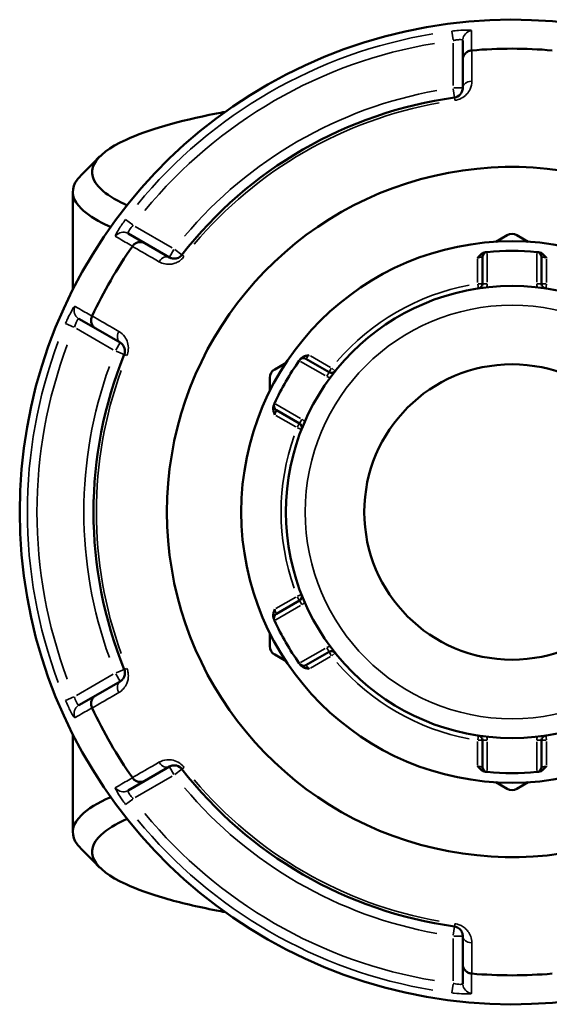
# Model space of a CAD drawing. Header units: millimetres. Extents: x 0 to 904, y 0 to 916.
# Tile 6 of 9: x 350 to 405, y 706 to 808. Entities that reach past the tile are written whole.
import ezdxf

# ---------------------------------------------------------------- set-up
doc = ezdxf.new("R2010")
doc.units = ezdxf.units.MM
doc.layers.add('Visible (ANSI)', color=7, linetype='Continuous', lineweight=50)
doc.layers.add('Visible Narrow (ANSI)', color=7, linetype='Continuous', lineweight=35)

msp = doc.modelspace()

# ---------------------------------------------------------------- linework, layer by layer
at = {"layer": 'Visible (ANSI)'}
for p, q in [((395.985, 805.798), (395.985, 803.792)), ((395.985, 803.792), (395.985, 800.865)), ((355.585, 790.096), (355.585, 779.974)), ((363.057, 784.781), (361.32, 785.784)), ((400.585, 785.616), (399.408, 784.936)), ((402.762, 784.936), (401.585, 785.616)), ((365.592, 783.317), (363.057, 784.781)), ((398.025, 783.363), (398.025, 780.59)), ((404.145, 780.59), (404.145, 783.363)), ((356.22, 776.951), (357.957, 775.947)), ((357.957, 775.947), (360.492, 774.484)), ((377.675, 772.389), (376.498, 771.709)), ((382.131, 771.413), (379.73, 772.8)), ((375.998, 770.843), (375.998, 769.484)), ((376.67, 767.499), (379.071, 766.113)), ((379.071, 747.76), (376.67, 746.373)), ((375.998, 744.389), (375.998, 743.03)), ((376.498, 742.164), (377.675, 741.484)), ((379.73, 741.073), (382.131, 742.46)), ((360.492, 739.389), (357.957, 737.925)), ((357.957, 737.925), (356.22, 736.922)), ((355.585, 733.898), (355.585, 723.777)), ((398.025, 733.283), (398.025, 730.51)), ((404.145, 730.51), (404.145, 733.283)), ((363.057, 729.092), (365.592, 730.555)), ((361.32, 728.089), (363.057, 729.092)), ((399.408, 728.937), (400.585, 728.257)), ((401.585, 728.257), (402.762, 728.937)), ((395.985, 713.008), (395.985, 710.081)), ((395.985, 710.081), (395.985, 708.074))]:
    msp.add_line(p, q, dxfattribs=at)
for radius in [28.05, 23.42, 15.3]:
    msp.add_circle((401.085, 756.936), radius, dxfattribs=at)
for centre, radius, start, end in [((401.085, 756.936), 51, 25.03519, 334.96481), ((401.085, 756.936), 47.999, 85.02648, 94.97352), ((401.085, 756.936), 43.35, 97.90565, 142.09435), ((401.085, 756.936), 35.749, 30.76616, 329.23384), ((401.085, 784.75), 1, 60, 120), ((401.085, 756.936), 47.999, 145.02648, 154.97352), ((398.525, 783.363), 0.5, 95.53316, 180), ((401.085, 756.936), 27.05, 84.56943, 95.43057), ((403.645, 783.363), 0.5, 0, 84.46684), ((397.525, 780.59), 0.5, 278.5591, 0), ((404.645, 780.59), 0.5, 180, 261.4409), ((401.085, 756.936), 43.35, 157.90565, 202.09435), ((401.085, 756.936), 27.05, 144.56943, 155.43057), ((379.48, 772.367), 0.5, 60, 144.46684), ((376.998, 770.843), 1, 120, 180), ((382.381, 771.846), 0.5, 240, 321.4409), ((376.92, 767.932), 0.5, 155.53316, 240), ((378.821, 765.68), 0.5, 338.5591, 60), ((378.821, 748.193), 0.5, 300, 21.4409), ((376.92, 745.94), 0.5, 120, 204.46684), ((401.085, 756.936), 27.05, 204.56943, 215.43057), ((376.998, 743.03), 1, 180, 240), ((382.381, 742.027), 0.5, 38.5591, 120), ((379.48, 741.506), 0.5, 215.53316, 300), ((401.085, 756.936), 47.999, 205.02648, 214.97352), ((397.525, 733.283), 0.5, 0, 81.4409), ((404.645, 733.283), 0.5, 98.5591, 180), ((398.525, 730.51), 0.5, 180, 264.46684), ((403.645, 730.51), 0.5, 275.53316, 0), ((401.085, 756.936), 43.35, 217.90565, 262.09435), ((401.085, 756.936), 27.05, 264.56943, 275.43057), ((401.085, 729.123), 1, 240, 300), ((401.085, 756.936), 47.999, 265.02648, 274.97352)]:
    msp.add_arc(centre, radius, start, end, dxfattribs=at)
for points, knots in [([(395.985, 803.792), (395.985, 803.793), (395.985, 803.795), (395.986, 803.915), (396.009, 804.033), (396.099, 804.253), (396.164, 804.355), (396.332, 804.532), (396.434, 804.605), (396.657, 804.71), (396.776, 804.742), (396.899, 804.753)], [-0.15371258, -0.15371258, -0.15371258, -0.15371258, -0.15323729, -0.15323729, -0.11409168, -0.11409168, -0.07545593, -0.07545593, -0.03695789, -0.03695789, 0, 0, 0, 0]), ([(395.985, 800.865), (395.985, 800.726), (395.957, 800.586), (395.813, 800.269), (395.667, 800.091), (395.348, 799.927), (395.237, 799.89), (395.123, 799.874)], [0, 0, 0, 0, 0.11734182, 0.11734182, 0.27620858, 0.27620858, 0.34541645, 0.34541645, 0.34541645, 0.34541645]), ([(361.199, 788.718), (361.129, 788.75), (361.059, 788.782), (359.913, 789.318), (359.081, 789.842), (357.601, 791.232), (357.36, 792.113), (357.799, 792.982), (358.239, 793.85), (359.358, 794.705), (363.304, 796.516), (366.5, 797.44), (370.758, 798.27), (371.061, 798.328), (371.369, 798.384)], [1.1606159, 1.1606159, 1.1606159, 1.1606159, 1.172807, 1.172807, 1.3643086, 1.3643086, 1.6699392, 1.6699392, 1.6699392, 1.9755698, 1.9755698, 2.3600664, 2.3600664, 2.3891113, 2.3891113, 2.3891113, 2.3891113]), ([(356.444, 791.826), (356.189, 791.571), (355.99, 791.315), (355.848, 791.056), (355.351, 790.15), (355.562, 789.229), (357.049, 787.776), (357.896, 787.227), (359.166, 786.622), (359.334, 786.546), (359.507, 786.469)], [-1.7570079, -1.7570079, -1.7570079, -1.7570079, -1.6699392, -1.6699392, -1.6699392, -1.36430862, -1.36430862, -1.17280697, -1.17280697, -1.14485032, -1.14485032, -1.14485032, -1.14485032]), ([(361.769, 784.47), (361.839, 784.571), (361.926, 784.658), (362.129, 784.799), (362.243, 784.85), (362.48, 784.908), (362.601, 784.913), (362.837, 784.881), (362.951, 784.842), (363.055, 784.782), (363.056, 784.782), (363.057, 784.781)], [-0.15359504, -0.15359504, -0.15359504, -0.15359504, -0.11655084, -0.11655084, -0.07796278, -0.07796278, -0.03923704, -0.03923704, 0, 0, 0.00047627, 0.00047627, 0.00047627, 0.00047627]), ([(366.881, 783.569), (366.855, 783.535), (366.826, 783.503), (366.747, 783.425), (366.694, 783.382), (366.566, 783.298), (366.489, 783.262), (366.342, 783.212), (366.272, 783.197), (366.101, 783.178), (366.002, 783.183), (365.794, 783.222), (365.688, 783.262), (365.592, 783.317)], [0, 0, 0, 0, 0.02585168, 0.02585168, 0.06721438, 0.06721438, 0.12288915, 0.12288915, 0.17445287, 0.17445287, 0.25141662, 0.25141662, 0.34541603, 0.34541603, 0.34541603, 0.34541603]), ([(397.525, 783.247), (397.526, 783.248), (397.527, 783.249), (397.609, 783.354), (397.692, 783.459), (397.865, 783.63), (397.964, 783.711), (398.173, 783.815), (398.261, 783.839), (398.341, 783.847)], [-0.000495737, -0.000495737, -0.000495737, -0.000495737, 0, 0, 0.039348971, 0.039348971, 0.072108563, 0.072108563, 0.097497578, 0.097497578, 0.097497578, 0.097497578]), ([(398.477, 783.86), (398.477, 783.86), (398.471, 783.86), (398.438, 783.856), (398.401, 783.853), (398.347, 783.847), (398.344, 783.847), (398.341, 783.847)], [0.631217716, 0.631217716, 0.631217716, 0.631217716, 0.650599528, 0.650599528, 0.681610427, 0.681610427, 0.683597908, 0.683597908, 0.683597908, 0.683597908]), ([(403.83, 783.847), (403.827, 783.847), (403.823, 783.847), (403.769, 783.853), (403.733, 783.856), (403.7, 783.86), (403.694, 783.86), (403.694, 783.86)], [-0.052380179, -0.052380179, -0.052380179, -0.052380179, -0.050410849, -0.050410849, -0.019388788, -0.019388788, 0, 0, 0, 0]), ([(403.83, 783.847), (403.91, 783.839), (403.998, 783.815), (404.207, 783.711), (404.306, 783.63), (404.479, 783.459), (404.562, 783.354), (404.643, 783.249), (404.644, 783.248), (404.645, 783.247)], [0, 0, 0, 0, 0.024182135, 0.024182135, 0.055384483, 0.055384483, 0.092862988, 0.092862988, 0.093335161, 0.093335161, 0.093335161, 0.093335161]), ([(357.957, 775.947), (357.956, 775.948), (357.955, 775.949), (357.851, 776.009), (357.761, 776.088), (357.614, 776.276), (357.559, 776.384), (357.49, 776.618), (357.477, 776.742), (357.498, 776.988), (357.529, 777.107), (357.582, 777.219)], [-0.15371258, -0.15371258, -0.15371258, -0.15371258, -0.15323743, -0.15323743, -0.11409174, -0.11409174, -0.0754562, -0.0754562, -0.03695796, -0.03695796, 0, 0, 0, 0]), ([(360.492, 774.484), (360.612, 774.415), (360.719, 774.32), (360.926, 774.032), (361.008, 773.807), (360.983, 773.447), (360.959, 773.341), (360.919, 773.242)], [0, 0, 0, 0, 0.11734182, 0.11734182, 0.28109054, 0.28109054, 0.34541684, 0.34541684, 0.34541684, 0.34541684]), ([(379.153, 772.769), (379.2, 772.834), (379.264, 772.898), (379.459, 773.027), (379.578, 773.072), (379.813, 773.136), (379.945, 773.156), (380.077, 773.174), (380.078, 773.174), (380.08, 773.175)], [0, 0, 0, 0, 0.024182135, 0.024182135, 0.055384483, 0.055384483, 0.092862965, 0.092862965, 0.093335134, 0.093335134, 0.093335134, 0.093335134]), ([(379.153, 772.769), (379.13, 772.737), (379.111, 772.711), (379.081, 772.669), (379.073, 772.657), (379.073, 772.657)], [0.26075738, 0.26075738, 0.26075738, 0.26075738, 0.283829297, 0.283829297, 0.313137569, 0.313137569, 0.313137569, 0.313137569]), ([(376.464, 768.14), (376.464, 768.14), (376.462, 768.134), (376.448, 768.104), (376.433, 768.07), (376.411, 768.021), (376.409, 768.018), (376.408, 768.015)], [0.631217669, 0.631217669, 0.631217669, 0.631217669, 0.650604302, 0.650604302, 0.681622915, 0.681622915, 0.68359785, 0.68359785, 0.68359785, 0.68359785]), ([(376.52, 767.008), (376.519, 767.01), (376.519, 767.011), (376.469, 767.134), (376.42, 767.259), (376.358, 767.494), (376.337, 767.62), (376.352, 767.854), (376.375, 767.941), (376.408, 768.015)], [-0.000495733, -0.000495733, -0.000495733, -0.000495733, 0, 0, 0.039349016, 0.039349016, 0.072108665, 0.072108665, 0.097497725, 0.097497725, 0.097497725, 0.097497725]), ([(376.408, 745.858), (376.375, 745.932), (376.352, 746.019), (376.337, 746.252), (376.358, 746.378), (376.42, 746.614), (376.469, 746.738), (376.519, 746.861), (376.519, 746.863), (376.52, 746.864)], [0, 0, 0, 0, 0.024182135, 0.024182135, 0.055384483, 0.055384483, 0.092862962, 0.092862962, 0.093335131, 0.093335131, 0.093335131, 0.093335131]), ([(376.408, 745.858), (376.424, 745.822), (376.437, 745.794), (376.458, 745.747), (376.464, 745.733), (376.464, 745.733)], [0.578837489, 0.578837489, 0.578837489, 0.578837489, 0.601909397, 0.601909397, 0.631217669, 0.631217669, 0.631217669, 0.631217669]), ([(360.919, 740.631), (360.935, 740.591), (360.949, 740.55), (360.977, 740.443), (360.987, 740.376), (360.996, 740.223), (360.989, 740.138), (360.958, 739.986), (360.936, 739.918), (360.867, 739.76), (360.814, 739.677), (360.676, 739.516), (360.588, 739.444), (360.492, 739.389)], [0, 0, 0, 0, 0.02585168, 0.02585168, 0.06721438, 0.06721438, 0.12292214, 0.12292214, 0.17440412, 0.17440412, 0.25131567, 0.25131567, 0.345416, 0.345416, 0.345416, 0.345416]), ([(379.073, 741.216), (379.073, 741.216), (379.076, 741.21), (379.096, 741.183), (379.117, 741.154), (379.149, 741.11), (379.151, 741.107), (379.153, 741.104)], [0.631217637, 0.631217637, 0.631217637, 0.631217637, 0.650604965, 0.650604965, 0.681624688, 0.681624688, 0.683597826, 0.683597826, 0.683597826, 0.683597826]), ([(380.08, 740.698), (380.078, 740.698), (380.077, 740.699), (379.945, 740.717), (379.813, 740.736), (379.578, 740.801), (379.459, 740.845), (379.264, 740.975), (379.2, 741.039), (379.153, 741.104)], [-0.000495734, -0.000495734, -0.000495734, -0.000495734, 0, 0, 0.039349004, 0.039349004, 0.072108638, 0.072108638, 0.097497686, 0.097497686, 0.097497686, 0.097497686]), ([(357.582, 736.654), (357.529, 736.766), (357.498, 736.885), (357.477, 737.13), (357.49, 737.255), (357.559, 737.489), (357.614, 737.596), (357.761, 737.784), (357.851, 737.863), (357.955, 737.924), (357.956, 737.925), (357.957, 737.925)], [-0.15359506, -0.15359506, -0.15359506, -0.15359506, -0.11655085, -0.11655085, -0.07796276, -0.07796276, -0.03923705, -0.03923705, 0, 0, 0.00047625, 0.00047625, 0.00047625, 0.00047625]), ([(365.592, 730.555), (365.712, 730.625), (365.848, 730.67), (366.203, 730.705), (366.441, 730.663), (366.74, 730.458), (366.817, 730.386), (366.881, 730.304)], [0, 0, 0, 0, 0.11734182, 0.11734182, 0.28278882, 0.28278882, 0.34541683, 0.34541683, 0.34541683, 0.34541683]), ([(398.341, 730.026), (398.261, 730.034), (398.173, 730.058), (397.964, 730.161), (397.865, 730.243), (397.692, 730.414), (397.609, 730.519), (397.527, 730.623), (397.526, 730.625), (397.525, 730.626)], [0, 0, 0, 0, 0.024182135, 0.024182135, 0.055384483, 0.055384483, 0.09286298, 0.09286298, 0.093335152, 0.093335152, 0.093335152, 0.093335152]), ([(404.645, 730.626), (404.644, 730.625), (404.643, 730.623), (404.562, 730.519), (404.479, 730.414), (404.306, 730.243), (404.207, 730.161), (403.998, 730.058), (403.91, 730.034), (403.83, 730.026)], [-0.000495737, -0.000495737, -0.000495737, -0.000495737, 0, 0, 0.039348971, 0.039348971, 0.072108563, 0.072108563, 0.097497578, 0.097497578, 0.097497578, 0.097497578]), ([(363.057, 729.092), (363.056, 729.091), (363.055, 729.09), (362.951, 729.031), (362.837, 728.992), (362.601, 728.959), (362.48, 728.965), (362.243, 729.022), (362.129, 729.073), (361.926, 729.214), (361.839, 729.301), (361.769, 729.402)], [-0.15371258, -0.15371258, -0.15371258, -0.15371258, -0.15323742, -0.15323742, -0.11409173, -0.11409173, -0.07545617, -0.07545617, -0.03695795, -0.03695795, 0, 0, 0, 0]), ([(398.341, 730.026), (398.38, 730.022), (398.411, 730.019), (398.462, 730.014), (398.477, 730.012), (398.477, 730.012)], [0.182621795, 0.182621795, 0.182621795, 0.182621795, 0.205693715, 0.205693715, 0.235001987, 0.235001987, 0.235001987, 0.235001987]), ([(403.694, 730.012), (403.694, 730.012), (403.7, 730.013), (403.733, 730.016), (403.769, 730.02), (403.823, 730.025), (403.827, 730.026), (403.83, 730.026)], [0.631217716, 0.631217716, 0.631217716, 0.631217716, 0.650599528, 0.650599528, 0.681610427, 0.681610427, 0.683597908, 0.683597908, 0.683597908, 0.683597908]), ([(359.509, 727.403), (358.153, 726.805), (357.132, 726.178), (355.562, 724.643), (355.351, 723.722), (355.848, 722.816), (355.99, 722.558), (356.189, 722.301), (356.444, 722.047)], [1.14485032, 1.14485032, 1.14485032, 1.14485032, 1.36430862, 1.36430862, 1.6699392, 1.6699392, 1.6699392, 1.7570079, 1.7570079, 1.7570079, 1.7570079]), ([(371.369, 715.488), (371.061, 715.545), (370.758, 715.602), (368.479, 716.047), (366.689, 716.471), (363.552, 717.378), (362.205, 717.861), (359.358, 719.168), (358.239, 720.023), (357.799, 720.891), (357.36, 721.759), (357.601, 722.641), (359.118, 724.064), (360.022, 724.621), (361.201, 725.154)], [-2.3891113, -2.3891113, -2.3891113, -2.3891113, -2.3600664, -2.3600664, -2.1678181, -2.1678181, -1.9755698, -1.9755698, -1.6699392, -1.6699392, -1.6699392, -1.3643086, -1.3643086, -1.1606159, -1.1606159, -1.1606159, -1.1606159]), ([(395.123, 713.998), (395.166, 713.992), (395.208, 713.984), (395.315, 713.954), (395.378, 713.93), (395.515, 713.861), (395.585, 713.812), (395.701, 713.71), (395.749, 713.657), (395.851, 713.519), (395.896, 713.432), (395.967, 713.232), (395.985, 713.12), (395.985, 713.008)], [0, 0, 0, 0, 0.02585168, 0.02585168, 0.06721438, 0.06721438, 0.12305037, 0.12305037, 0.17415567, 0.17415567, 0.25081718, 0.25081718, 0.34541583, 0.34541583, 0.34541583, 0.34541583]), ([(396.899, 709.12), (396.776, 709.13), (396.657, 709.162), (396.434, 709.267), (396.332, 709.341), (396.164, 709.517), (396.099, 709.619), (396.009, 709.84), (395.986, 709.958), (395.985, 710.078), (395.985, 710.079), (395.985, 710.081)], [-0.15359492, -0.15359492, -0.15359492, -0.15359492, -0.11655078, -0.11655078, -0.07796289, -0.07796289, -0.03923697, -0.03923697, 0, 0, 0.0004764, 0.0004764, 0.0004764, 0.0004764])]:
    msp.add_open_spline(points, degree=3, knots=knots, dxfattribs=at)
for points in [[(396.924, 804.755), (396.916, 804.754), (396.907, 804.753), (396.899, 804.753)], [(356.444, 791.826), (357.097, 792.479), (357.75, 793.132), (358.402, 793.785)], [(361.769, 784.47), (361.764, 784.463), (361.759, 784.456), (361.754, 784.449)], [(398.525, 783.865), (398.51, 783.863), (398.493, 783.862), (398.477, 783.86)], [(403.694, 783.86), (403.677, 783.862), (403.661, 783.863), (403.645, 783.865)], [(357.593, 777.242), (357.589, 777.234), (357.586, 777.226), (357.582, 777.219)], [(379.073, 772.657), (379.063, 772.644), (379.054, 772.631), (379.045, 772.618)], [(376.485, 768.184), (376.478, 768.169), (376.471, 768.154), (376.464, 768.14)], [(376.464, 745.733), (376.471, 745.718), (376.478, 745.704), (376.485, 745.689)], [(379.045, 741.255), (379.054, 741.242), (379.063, 741.229), (379.073, 741.216)], [(357.582, 736.654), (357.586, 736.646), (357.589, 736.639), (357.593, 736.631)], [(361.754, 729.423), (361.759, 729.416), (361.764, 729.409), (361.769, 729.402)], [(398.477, 730.012), (398.493, 730.011), (398.51, 730.009), (398.525, 730.008)], [(403.645, 730.008), (403.661, 730.009), (403.677, 730.011), (403.694, 730.012)], [(358.402, 720.088), (357.75, 720.741), (357.097, 721.394), (356.444, 722.047)], [(396.899, 709.12), (396.907, 709.119), (396.916, 709.119), (396.924, 709.118)]]:
    msp.add_open_spline(points, degree=3, dxfattribs=at)
at = {"layer": 'Visible Narrow (ANSI)'}
for p, q in [((394.863, 806.745), (394.976, 805.839)), ((394.985, 805.521), (394.985, 801.11)), ((394.996, 800.787), (395.123, 799.877)), ((395.982, 800.865), (395.064, 800.865)), ((395.123, 799.874), (395.159, 799.611)), ((361.789, 786.678), (361.061, 787.229)), ((365.88, 784.306), (362.06, 786.511)), ((366.053, 784.115), (365.594, 783.32)), ((366.879, 783.571), (366.154, 784.135)), ((367.091, 783.406), (366.882, 783.569)), ((398.525, 780.754), (398.525, 783.701)), ((403.645, 783.701), (403.645, 780.754)), ((397.525, 783.114), (397.525, 780.723)), ((404.645, 780.723), (404.645, 783.114)), ((397.531, 780.551), (397.6, 780.097)), ((398.024, 780.59), (397.565, 780.59)), ((398.486, 780.59), (398.027, 780.59)), ((404.144, 780.59), (403.685, 780.59)), ((404.606, 780.59), (404.147, 780.59)), ((404.571, 780.097), (404.64, 780.551)), ((354.839, 776.452), (355.68, 776.097)), ((355.96, 775.946), (359.78, 773.74)), ((360.491, 774.481), (360.031, 773.686)), ((360.065, 773.588), (360.916, 773.243)), ((360.919, 773.241), (361.165, 773.142)), ((379.186, 772.536), (381.739, 771.062)), ((382.266, 771.913), (380.195, 773.108)), ((382.13, 771.412), (381.9, 771.014)), ((382.361, 771.812), (382.132, 771.415)), ((382.771, 771.536), (382.411, 771.822)), ((379.179, 766.628), (376.626, 768.102)), ((376.635, 766.942), (378.706, 765.747)), ((379.07, 766.112), (378.84, 765.714)), ((379.301, 766.512), (379.072, 766.114)), ((378.857, 765.666), (379.285, 765.498)), ((378.706, 748.126), (376.635, 746.931)), ((378.84, 748.159), (379.07, 747.761)), ((379.285, 748.375), (378.857, 748.207)), ((379.072, 747.758), (379.301, 747.361)), ((376.626, 745.771), (379.179, 747.245)), ((381.739, 742.811), (379.186, 741.337)), ((381.9, 742.859), (382.13, 742.461)), ((380.195, 740.765), (382.266, 741.96)), ((382.132, 742.458), (382.361, 742.06)), ((382.411, 742.051), (382.771, 742.337)), ((360.916, 740.63), (360.065, 740.284)), ((361.165, 740.731), (360.919, 740.631)), ((359.78, 740.132), (355.96, 737.927)), ((360.031, 740.187), (360.491, 739.392)), ((355.68, 737.776), (354.839, 737.421)), ((397.6, 733.776), (397.531, 733.322)), ((404.64, 733.322), (404.571, 733.776)), ((397.525, 733.15), (397.525, 730.759)), ((397.565, 733.283), (398.024, 733.283)), ((398.027, 733.283), (398.486, 733.283)), ((398.525, 730.172), (398.525, 733.119)), ((403.645, 733.119), (403.645, 730.172)), ((403.685, 733.283), (404.144, 733.283)), ((404.147, 733.283), (404.606, 733.283)), ((404.645, 730.759), (404.645, 733.15)), ((365.594, 730.553), (366.053, 729.757)), ((366.882, 730.304), (367.091, 730.467)), ((362.06, 727.361), (365.88, 729.567)), ((366.154, 729.738), (366.879, 730.302)), ((361.061, 726.643), (361.789, 727.194)), ((395.159, 714.262), (395.123, 713.999)), ((395.123, 713.995), (394.996, 713.086)), ((395.064, 713.008), (395.982, 713.008)), ((394.985, 712.763), (394.985, 708.352)), ((394.976, 708.034), (394.863, 707.128))]:
    msp.add_line(p, q, dxfattribs=at)
msp.add_circle((401.085, 756.936), 21.42, dxfattribs=at)
for centre, radius, start, end in [((401.085, 756.936), 50.205, 99.40871, 140.59129), ((401.085, 756.936), 49.209, 99.40871, 140.59129), ((401.085, 756.936), 44.35, 100.11509, 139.88491), ((401.085, 756.936), 43.057, 100.11509, 139.88491), ((401.085, 756.936), 23.92, 100.70319, 139.29681), ((397.525, 780.59), 1, 338.64054, 358.87582), ((404.645, 780.59), 1, 181.12418, 201.35946), ((401.085, 756.936), 50.205, 159.40871, 200.59129), ((401.085, 756.936), 49.209, 159.40871, 200.59129), ((401.085, 756.936), 44.35, 160.11509, 199.88491), ((401.085, 756.936), 43.057, 160.11509, 199.88491), ((382.381, 771.846), 1, 241.12418, 261.35946), ((378.821, 765.68), 1, 38.64054, 58.87582), ((401.085, 756.936), 23.92, 160.70319, 199.29681), ((378.821, 748.193), 1, 301.12418, 321.35946), ((382.381, 742.027), 1, 98.64054, 118.87582), ((401.085, 756.936), 23.92, 220.70319, 259.29681), ((397.525, 733.283), 1, 1.12418, 21.35946), ((404.645, 733.283), 1, 158.64054, 178.87582), ((401.085, 756.936), 44.35, 220.11509, 259.88491), ((401.085, 756.936), 43.057, 220.11509, 259.88491), ((401.085, 756.936), 49.209, 219.40871, 260.59129), ((401.085, 756.936), 50.205, 219.40871, 260.59129)]:
    msp.add_arc(centre, radius, start, end, dxfattribs=at)
for centre, major_axis, ratio, start_param, end_param in [((396.985, 805.798), (-1, 0), 0.9961681, 4.8701533, 6.2088152), ((396.985, 800.865), (-1, 0), 0.7055719, 4.8533994, 6.2079334), ((360.82, 784.918), (0.5, 0.866), 0.9961681, 0.0743701, 1.413032), ((365.092, 782.451), (0.5, 0.866), 0.7055719, 0.0752519, 1.4297859), ((356.72, 777.817), (-0.5, -0.866), 0.9961681, 4.8701533, 6.2088152), ((360.992, 775.35), (-0.5, -0.866), 0.7055719, 4.8533994, 6.2079334), ((360.992, 738.523), (-0.5, 0.866), 0.7055719, 0.0752519, 1.4297859), ((356.72, 736.056), (-0.5, 0.866), 0.9961681, 0.0743701, 1.413032), ((365.092, 731.421), (0.5, -0.866), 0.7055719, 4.8533994, 6.2079334), ((360.82, 728.955), (0.5, -0.866), 0.9961681, 4.8701533, 6.2088152), ((396.985, 713.008), (-1, 0), 0.7055719, 0.0752519, 1.4297859), ((396.985, 708.074), (-1, 0), 0.9961681, 0.0743701, 1.413032)]:
    msp.add_ellipse(centre, major_axis=major_axis, ratio=ratio, start_param=start_param, end_param=end_param, dxfattribs=at)
for points, knots in [([(396.902, 806.791), (396.902, 806.833), (396.725, 806.86), (396.176, 806.864), (395.866, 806.851), (395.312, 806.805), (395.086, 806.782), (394.862, 806.754)], [-0.31481287, -0.31481287, -0.31481287, -0.31481287, -0.1729885, -0.1729885, -0.06653404, -0.06653404, 0, 0, 0, 0]), ([(394.985, 805.766), (395.095, 805.793), (395.206, 805.816), (395.478, 805.86), (395.63, 805.872), (395.899, 805.867), (395.985, 805.84), (395.985, 805.798)], [0, 0, 0, 0, 0.06653404, 0.06653404, 0.1729885, 0.1729885, 0.31481287, 0.31481287, 0.31481287, 0.31481287]), ([(396.899, 804.753), (396.899, 804.846), (396.899, 804.939), (396.899, 805.291), (396.9, 805.549), (396.9, 805.808), (396.901, 806.108), (396.901, 806.407), (396.902, 806.735), (396.902, 806.763), (396.902, 806.791)], [-3.5347812, -3.5347812, -3.5347812, -3.5347812, -3.2152251, -3.2152251, -2.32853, -2.32853, -2.32853, -1.300862, -1.300862, -1.2046153, -1.2046153, -1.2046153, -1.2046153]), ([(396.92, 801.569), (396.92, 801.83), (396.92, 802.091), (396.921, 802.352), (396.922, 803.153), (396.923, 803.954), (396.924, 804.755)], [-0.97913562, -0.97913562, -0.97913562, -0.97913562, -0.86869802, -0.86869802, -0.86869802, -0.52954924, -0.52954924, -0.52954924, -0.52954924]), ([(395.163, 799.584), (395.396, 799.616), (395.621, 799.69), (396.27, 800.021), (396.568, 800.377), (396.861, 801.011), (396.919, 801.292), (396.92, 801.569)], [-0.34541645, -0.34541645, -0.34541645, -0.34541645, -0.27620858, -0.27620858, -0.11734182, -0.11734182, 0, 0, 0, 0]), ([(361.054, 787.235), (360.79, 786.887), (360.543, 786.529), (360.236, 786.04), (360.142, 785.874), (360.032, 785.653), (360.003, 785.581), (359.989, 785.509), (359.991, 785.492), (360.002, 785.487)], [-0.31481094, -0.31481094, -0.31481094, -0.31481094, -0.18655676, -0.18655676, -0.10364264, -0.10364264, -0.03986256, -0.03986256, 0, 0, 0, 0]), ([(361.32, 785.784), (361.31, 785.79), (361.304, 785.801), (361.3, 785.842), (361.309, 785.881), (361.356, 785.993), (361.401, 786.075), (361.56, 786.309), (361.696, 786.477), (361.848, 786.634)], [0, 0, 0, 0, 0.03986256, 0.03986256, 0.10364264, 0.10364264, 0.18655676, 0.18655676, 0.31481094, 0.31481094, 0.31481094, 0.31481094]), ([(360.002, 785.487), (360.026, 785.473), (360.05, 785.459), (360.334, 785.295), (360.594, 785.146), (360.854, 784.996), (361.078, 784.868), (361.302, 784.739), (361.607, 784.563), (361.688, 784.517), (361.769, 784.47)], [-2.8973048, -2.8973048, -2.8973048, -2.8973048, -2.8010582, -2.8010582, -1.7733902, -1.7733902, -1.7733902, -0.8866951, -0.8866951, -0.5671389, -0.5671389, -0.5671389, -0.5671389]), ([(361.754, 784.449), (362.448, 784.05), (363.142, 783.65), (363.837, 783.251), (364.063, 783.121), (364.289, 782.99), (364.515, 782.86)], [-1.97914638, -1.97914638, -1.97914638, -1.97914638, -1.64003211, -1.64003211, -1.64003211, -1.52956, -1.52956, -1.52956, -1.52956]), ([(364.515, 782.86), (364.708, 782.749), (364.921, 782.67), (365.337, 782.595), (365.536, 782.587), (365.881, 782.628), (366.023, 782.659), (366.319, 782.762), (366.474, 782.837), (366.733, 783.009), (366.84, 783.095), (367, 783.254), (367.059, 783.32), (367.112, 783.389)], [-0.34541603, -0.34541603, -0.34541603, -0.34541603, -0.25141662, -0.25141662, -0.17445287, -0.17445287, -0.12288915, -0.12288915, -0.06721438, -0.06721438, -0.02585168, -0.02585168, 0, 0, 0, 0]), ([(397.525, 783.247), (397.549, 783.253), (397.573, 783.259), (397.683, 783.288), (397.765, 783.307), (397.887, 783.334), (397.931, 783.344), (397.988, 783.355), (398.006, 783.359), (398.022, 783.362), (398.025, 783.363), (398.025, 783.363)], [-0.788848, -0.788848, -0.788848, -0.788848, -0.77433301, -0.77433301, -0.7219246, -0.7219246, -0.68161043, -0.68161043, -0.65059953, -0.65059953, -0.63121772, -0.63121772, -0.63121772, -0.63121772]), ([(404.145, 783.363), (404.145, 783.363), (404.149, 783.362), (404.165, 783.359), (404.183, 783.355), (404.24, 783.344), (404.284, 783.334), (404.406, 783.307), (404.488, 783.288), (404.598, 783.259), (404.622, 783.253), (404.645, 783.247)], [0, 0, 0, 0, 0.01938879, 0.01938879, 0.05041085, 0.05041085, 0.09073953, 0.09073953, 0.14316681, 0.14316681, 0.15763021, 0.15763021, 0.15763021, 0.15763021]), ([(355.818, 778.241), (355.796, 778.254), (355.746, 778.208), (355.589, 777.988), (355.474, 777.794), (355.244, 777.359), (355.136, 777.139), (354.961, 776.76), (354.895, 776.608), (354.83, 776.456)], [-0.31481397, -0.31481397, -0.31481397, -0.31481397, -0.2278058, -0.2278058, -0.12655878, -0.12655878, -0.04867645, -0.04867645, 0, 0, 0, 0]), ([(357.582, 777.219), (357.501, 777.265), (357.421, 777.312), (357.116, 777.488), (356.893, 777.618), (356.669, 777.748), (356.41, 777.898), (356.15, 778.048), (355.867, 778.213), (355.843, 778.227), (355.818, 778.241)], [-3.5347812, -3.5347812, -3.5347812, -3.5347812, -3.2152251, -3.2152251, -2.32853, -2.32853, -2.32853, -1.300862, -1.300862, -1.2046153, -1.2046153, -1.2046153, -1.2046153]), ([(360.35, 775.645), (360.124, 775.776), (359.898, 775.907), (359.672, 776.037), (358.979, 776.439), (358.286, 776.84), (357.593, 777.242)], [-2.9717419, -2.9717419, -2.9717419, -2.9717419, -2.86130766, -2.86130766, -2.86130766, -2.52215552, -2.52215552, -2.52215552, -2.52215552]), ([(355.748, 776.068), (355.771, 776.148), (355.796, 776.227), (355.865, 776.422), (355.911, 776.534), (356.017, 776.751), (356.075, 776.845), (356.164, 776.946), (356.198, 776.963), (356.22, 776.951)], [0, 0, 0, 0, 0.04867645, 0.04867645, 0.12655878, 0.12655878, 0.2278058, 0.2278058, 0.31481397, 0.31481397, 0.31481397, 0.31481397]), ([(361.19, 773.132), (361.272, 773.334), (361.321, 773.548), (361.375, 774.28), (361.213, 774.734), (360.803, 775.316), (360.59, 775.506), (360.35, 775.645)], [-0.34541684, -0.34541684, -0.34541684, -0.34541684, -0.28109054, -0.28109054, -0.11734182, -0.11734182, 0, 0, 0, 0]), ([(379.73, 772.8), (379.73, 772.8), (379.734, 772.805), (379.759, 772.833), (379.786, 772.864), (379.871, 772.958), (379.936, 773.028), (380.031, 773.125), (380.055, 773.15), (380.08, 773.175)], [-0.31313757, -0.31313757, -0.31313757, -0.31313757, -0.2838293, -0.2838293, -0.23693606, -0.23693606, -0.17597486, -0.17597486, -0.15550734, -0.15550734, -0.15550734, -0.15550734]), ([(376.52, 767.008), (376.526, 767.032), (376.533, 767.056), (376.563, 767.165), (376.587, 767.247), (376.625, 767.365), (376.639, 767.408), (376.657, 767.464), (376.663, 767.481), (376.669, 767.496), (376.67, 767.499), (376.67, 767.499)], [-0.7888479, -0.7888479, -0.7888479, -0.7888479, -0.77436857, -0.77436857, -0.72194711, -0.72194711, -0.68162292, -0.68162292, -0.6506043, -0.6506043, -0.63121767, -0.63121767, -0.63121767, -0.63121767]), ([(376.67, 746.373), (376.67, 746.373), (376.667, 746.38), (376.655, 746.416), (376.642, 746.455), (376.603, 746.575), (376.575, 746.666), (376.538, 746.797), (376.529, 746.83), (376.52, 746.864)], [-0.63121767, -0.63121767, -0.63121767, -0.63121767, -0.6019094, -0.6019094, -0.55501616, -0.55501616, -0.49405496, -0.49405496, -0.47358743, -0.47358743, -0.47358743, -0.47358743]), ([(360.35, 738.228), (360.542, 738.339), (360.717, 738.484), (360.991, 738.807), (361.097, 738.975), (361.234, 739.294), (361.277, 739.433), (361.336, 739.741), (361.349, 739.912), (361.33, 740.223), (361.309, 740.358), (361.251, 740.577), (361.223, 740.66), (361.19, 740.741)], [-0.345416, -0.345416, -0.345416, -0.345416, -0.25131567, -0.25131567, -0.17440412, -0.17440412, -0.12292214, -0.12292214, -0.06721438, -0.06721438, -0.02585168, -0.02585168, 0, 0, 0, 0]), ([(380.08, 740.698), (380.063, 740.716), (380.045, 740.733), (379.966, 740.814), (379.907, 740.875), (379.823, 740.967), (379.793, 741.001), (379.754, 741.045), (379.742, 741.058), (379.732, 741.071), (379.73, 741.073), (379.73, 741.073)], [-0.78884786, -0.78884786, -0.78884786, -0.78884786, -0.77437366, -0.77437366, -0.72195033, -0.72195033, -0.68162469, -0.68162469, -0.65060496, -0.65060496, -0.63121764, -0.63121764, -0.63121764, -0.63121764]), ([(356.22, 736.922), (356.21, 736.916), (356.197, 736.917), (356.159, 736.934), (356.131, 736.961), (356.057, 737.058), (356.009, 737.138), (355.885, 737.392), (355.808, 737.594), (355.748, 737.804)], [0, 0, 0, 0, 0.03982627, 0.03982627, 0.1035483, 0.1035483, 0.18638694, 0.18638694, 0.31481104, 0.31481104, 0.31481104, 0.31481104]), ([(357.593, 736.631), (358.286, 737.032), (358.979, 737.434), (359.672, 737.835), (359.898, 737.966), (360.124, 738.097), (360.35, 738.228)], [-1.97914638, -1.97914638, -1.97914638, -1.97914638, -1.63999425, -1.63999425, -1.63999425, -1.52956, -1.52956, -1.52956, -1.52956]), ([(354.83, 737.417), (355, 737.015), (355.187, 736.62), (355.457, 736.111), (355.553, 735.947), (355.689, 735.741), (355.737, 735.68), (355.792, 735.632), (355.808, 735.626), (355.818, 735.632)], [-0.31481104, -0.31481104, -0.31481104, -0.31481104, -0.18638694, -0.18638694, -0.1035483, -0.1035483, -0.03982627, -0.03982627, 0, 0, 0, 0]), ([(355.818, 735.632), (355.843, 735.646), (355.867, 735.66), (356.15, 735.824), (356.41, 735.975), (356.669, 736.125), (356.893, 736.255), (357.116, 736.384), (357.421, 736.561), (357.501, 736.607), (357.582, 736.654)], [-2.8973048, -2.8973048, -2.8973048, -2.8973048, -2.8010582, -2.8010582, -1.7733902, -1.7733902, -1.7733902, -0.8866951, -0.8866951, -0.5671389, -0.5671389, -0.5671389, -0.5671389]), ([(364.515, 731.012), (364.289, 730.882), (364.063, 730.752), (363.837, 730.622), (363.142, 730.222), (362.448, 729.823), (361.754, 729.423)], [-2.74525, -2.74525, -2.74525, -2.74525, -2.63478434, -2.63478434, -2.63478434, -2.29566362, -2.29566362, -2.29566362, -2.29566362]), ([(367.112, 730.484), (366.982, 730.651), (366.825, 730.797), (366.221, 731.216), (365.74, 731.305), (365.028, 731.241), (364.756, 731.151), (364.515, 731.012)], [-0.34541683, -0.34541683, -0.34541683, -0.34541683, -0.28278882, -0.28278882, -0.11734182, -0.11734182, 0, 0, 0, 0]), ([(398.025, 730.51), (398.025, 730.51), (398.018, 730.511), (397.982, 730.519), (397.941, 730.527), (397.817, 730.553), (397.725, 730.574), (397.593, 730.608), (397.559, 730.617), (397.525, 730.626)], [-0.23500199, -0.23500199, -0.23500199, -0.23500199, -0.20569371, -0.20569371, -0.15880048, -0.15880048, -0.09783927, -0.09783927, -0.0773717, -0.0773717, -0.0773717, -0.0773717]), ([(404.645, 730.626), (404.621, 730.62), (404.597, 730.613), (404.488, 730.585), (404.405, 730.565), (404.284, 730.538), (404.24, 730.529), (404.183, 730.517), (404.165, 730.514), (404.149, 730.511), (404.145, 730.51), (404.145, 730.51)], [-0.788848, -0.788848, -0.788848, -0.788848, -0.77433301, -0.77433301, -0.7219246, -0.7219246, -0.68161043, -0.68161043, -0.65059953, -0.65059953, -0.63121772, -0.63121772, -0.63121772, -0.63121772]), ([(361.769, 729.402), (361.688, 729.356), (361.607, 729.309), (361.302, 729.134), (361.078, 729.005), (360.854, 728.876), (360.594, 728.727), (360.334, 728.577), (360.05, 728.414), (360.026, 728.4), (360.002, 728.386)], [-3.5347812, -3.5347812, -3.5347812, -3.5347812, -3.2152251, -3.2152251, -2.32853, -2.32853, -2.32853, -1.300862, -1.300862, -1.2046153, -1.2046153, -1.2046153, -1.2046153]), ([(360.002, 728.386), (359.993, 728.381), (359.99, 728.37), (360, 728.277), (360.087, 728.092), (360.359, 727.63), (360.517, 727.387), (360.809, 726.968), (360.93, 726.802), (361.054, 726.638)], [-0.31481354, -0.31481354, -0.31481354, -0.31481354, -0.28284699, -0.28284699, -0.15713721, -0.15713721, -0.06043739, -0.06043739, 0, 0, 0, 0]), ([(361.848, 727.239), (361.776, 727.313), (361.708, 727.389), (361.547, 727.584), (361.463, 727.7), (361.328, 727.925), (361.294, 728.021), (361.306, 728.076), (361.312, 728.084), (361.32, 728.089)], [0, 0, 0, 0, 0.06043739, 0.06043739, 0.15713721, 0.15713721, 0.28284699, 0.28284699, 0.31481354, 0.31481354, 0.31481354, 0.31481354]), ([(396.92, 712.304), (396.919, 712.527), (396.881, 712.753), (396.737, 713.152), (396.645, 713.327), (396.437, 713.603), (396.34, 713.709), (396.103, 713.914), (395.961, 714.011), (395.682, 714.15), (395.554, 714.2), (395.336, 714.259), (395.25, 714.276), (395.163, 714.288)], [-0.34541583, -0.34541583, -0.34541583, -0.34541583, -0.25081718, -0.25081718, -0.17415567, -0.17415567, -0.12305037, -0.12305037, -0.06721438, -0.06721438, -0.02585168, -0.02585168, 0, 0, 0, 0]), ([(396.924, 709.118), (396.923, 709.919), (396.922, 710.72), (396.921, 711.521), (396.92, 711.782), (396.92, 712.043), (396.92, 712.304)], [-1.97914638, -1.97914638, -1.97914638, -1.97914638, -1.63999115, -1.63999115, -1.63999115, -1.52956, -1.52956, -1.52956, -1.52956]), ([(396.902, 707.082), (396.902, 707.11), (396.902, 707.138), (396.901, 707.465), (396.901, 707.765), (396.9, 708.065), (396.9, 708.323), (396.899, 708.582), (396.899, 708.934), (396.899, 709.027), (396.899, 709.12)], [-2.8973048, -2.8973048, -2.8973048, -2.8973048, -2.8010583, -2.8010583, -1.7733903, -1.7733903, -1.7733903, -0.8866951, -0.8866951, -0.5671389, -0.5671389, -0.5671389, -0.5671389]), ([(395.985, 708.074), (395.985, 708.063), (395.979, 708.052), (395.945, 708.028), (395.908, 708.017), (395.789, 708.001), (395.697, 708), (395.445, 708.017), (395.274, 708.042), (395.06, 708.089), (395.023, 708.098), (394.985, 708.107)], [0, 0, 0, 0, 0.03957477, 0.03957477, 0.1028944, 0.1028944, 0.18520991, 0.18520991, 0.29222008, 0.29222008, 0.31481112, 0.31481112, 0.31481112, 0.31481112]), ([(394.862, 707.119), (394.938, 707.109), (395.014, 707.1), (395.45, 707.052), (395.799, 707.026), (396.313, 707.008), (396.502, 707.009), (396.745, 707.025), (396.821, 707.036), (396.889, 707.06), (396.902, 707.07), (396.902, 707.082)], [-0.31481112, -0.31481112, -0.31481112, -0.31481112, -0.29222008, -0.29222008, -0.18520991, -0.18520991, -0.1028944, -0.1028944, -0.03957477, -0.03957477, 0, 0, 0, 0])]:
    msp.add_open_spline(points, degree=3, knots=knots, dxfattribs=at)

doc.saveas('drawing.dxf')
